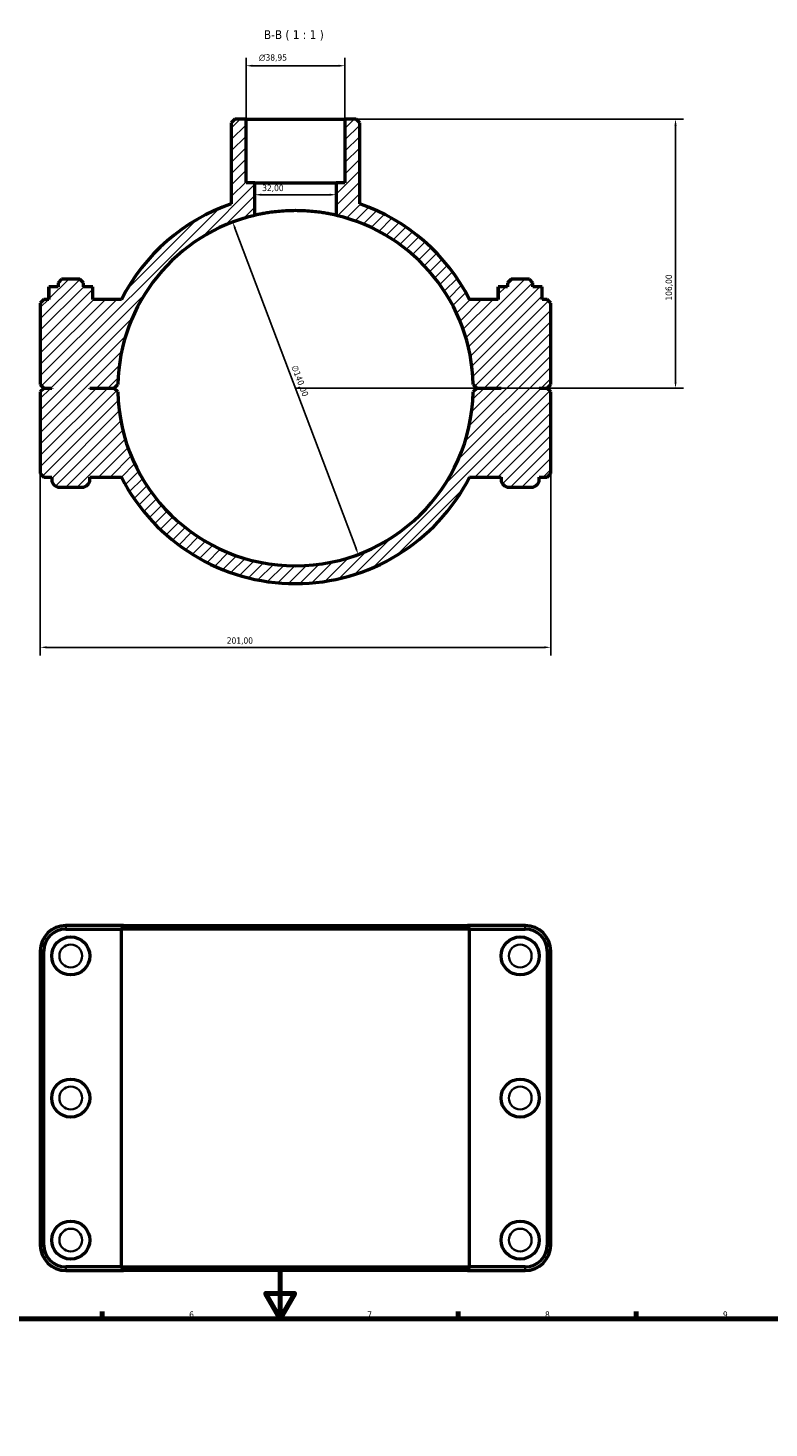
# Model space of a CAD drawing. Header units: millimetres. Extents: x 0 to 1130, y -35 to 1083.
# Tile 4 of 6: x 321 to 613, y 531 to 1083. Entities that reach past the tile are written whole.
import ezdxf

# ---------------------------------------------------------------- set-up
doc = ezdxf.new("R2010")
doc.units = ezdxf.units.MM
for name, color, linetype, lineweight in [('Border (ISO)', 7, 'Continuous', 70), ('Dimension (ISO)', 7, 'Continuous', 25), ('Hatch (ISO)', 7, 'Continuous', 18), ('Symbol (ISO)', 7, 'Continuous', 25), ('Visible (ISO)', 7, 'Continuous', 50), ('Visible Narrow (ISO)', 7, 'Continuous', 35)]:
    doc.layers.add(name, color=color, linetype=linetype, lineweight=lineweight)
doc.styles.add('Label Text (ISO)', font='tahoma.ttf')
doc.styles.add('Note Text (ISO)', font='tahoma.ttf')
doc.dimstyles.new('Default (ISO)', dxfattribs={"dimtxt": 2.5, "dimasz": 2.5, "dimexe": 3.175, "dimexo": 0, "dimgap": 0.762, "dimtad": 1, "dimrnd": 1e-08, "dimzin": 0, "dimtxsty": 'Note Text (ISO)', "dimcen": 0.09, "dimdle": 10, "dimclrd": 256, "dimclre": 256, "dimclrt": 232, "dimazin": 0, "dimtfac": 1.40208, "dimtmove": 0, "dimatfit": 3, "dimfxl": 1, "dimtolj": 1, "dimtzin": 0, "dimlwd": -1, "dimlwe": -1, "dimarcsym": 0})

# ---------------------------------------------------------------- blocks, each defined once
blk = doc.blocks.new('Borders Default Border')
at = {"layer": 'Border (ISO)'}
for p, q in [((350.42, 574), (350.42, 576.9)), ((490.58, 574), (490.58, 576.9)), ((560.67, 574), (560.67, 576.9))]:
    blk.add_line(p, q, dxfattribs=at)
at = {"layer": 'Border (ISO)', "flags": 128}
for points in [[(420.5, 594), (420.5, 574), (414.73, 584), (426.27, 584), (420.5, 574)], [(20, 20), (20, 574), (821, 574), (821, 20), (20, 20)]]:
    blk.add_lwpolyline(points, dxfattribs=at)
at = {"layer": 'Border (ISO)', "color": 232, "true_color": 0xca0064, "char_height": 2.5, "attachment_point": 7, "style": 'Note Text (ISO)'}
for s, insert in [('6', (384.66, 574.35)), ('7', (454.77, 574.4)), ('8', (524.81, 574.34)), ('9', (594.88, 574.35))]:
    blk.add_mtext(s, dxfattribs=dict(at, insert=insert))
blk = doc.blocks.new('*D11')
at = {"layer": 'Defpoints', "color": 0, "transparency": 16777216}
for p in [(401.81, 1006.27), (451.25, 875.3)]:
    blk.add_point(p, dxfattribs=at)
at = {"layer": 'Dimension (ISO)', "transparency": 16777216}
blk.add_line((450.37, 877.63), (402.69, 1003.94), dxfattribs=at)
blk.add_arc((426.53, 940.79), 70, 76.787, 113.2792, dxfattribs=at)
for points in [[(403.08, 1004.08), (402.3, 1003.79), (401.81, 1006.27)], [(450.76, 877.78), (449.98, 877.49), (451.25, 875.3)]]:
    blk.add_solid(points, dxfattribs=at)
at = {"layer": 'Dimension (ISO)', "color": 232, "true_color": 0xca0064, "transparency": 16777216, "insert": (427.23, 950.2), "char_height": 2.5, "attachment_point": 1, "rotation": 290.6804, "style": 'Note Text (ISO)'}
blk.add_mtext('\\A1;∅140,00', dxfattribs=at)
blk = doc.blocks.new('*D12')
at = {"layer": 'Defpoints', "color": 0, "transparency": 16777216}
for p in [(446.01, 1046.79), (426.53, 940.79), (576.2, 940.79)]:
    blk.add_point(p, dxfattribs=at)
at = {"layer": 'Dimension (ISO)', "transparency": 16777216}
for p, q in [((446.01, 1046.79), (579.38, 1046.79)), ((576.2, 1044.29), (576.2, 943.29)), ((426.53, 940.79), (579.38, 940.79))]:
    blk.add_line(p, q, dxfattribs=at)
for points in [[(575.78, 1044.29), (576.62, 1044.29), (576.2, 1046.79)], [(575.78, 943.29), (576.62, 943.29), (576.2, 940.79)]]:
    blk.add_solid(points, dxfattribs=at)
at = {"layer": 'Dimension (ISO)', "color": 232, "true_color": 0xca0064, "transparency": 16777216, "insert": (572.27, 975.33), "char_height": 2.5, "attachment_point": 1, "rotation": 90, "style": 'Note Text (ISO)'}
blk.add_mtext('\\A1;106,00', dxfattribs=at)
blk = doc.blocks.new('*D13')
at = {"layer": 'Defpoints', "color": 0, "transparency": 16777216}
for p in [(326.03, 907.19), (527.03, 907.19), (326.03, 838.65)]:
    blk.add_point(p, dxfattribs=at)
at = {"layer": 'Dimension (ISO)', "transparency": 16777216}
for p, q in [((326.03, 907.19), (326.03, 835.47)), ((527.03, 907.19), (527.03, 835.47)), ((524.53, 838.65), (328.53, 838.65))]:
    blk.add_line(p, q, dxfattribs=at)
for points in [[(328.53, 839.06), (328.53, 838.23), (326.03, 838.65)], [(524.53, 839.06), (524.53, 838.23), (527.03, 838.65)]]:
    blk.add_solid(points, dxfattribs=at)
at = {"layer": 'Dimension (ISO)', "color": 232, "true_color": 0xca0064, "transparency": 16777216, "insert": (399.48, 842.58), "char_height": 2.5, "attachment_point": 1, "style": 'Note Text (ISO)'}
blk.add_mtext('\\A1;201,00', dxfattribs=at)
blk = doc.blocks.new('*D14')
at = {"layer": 'Defpoints', "color": 0, "transparency": 16777216}
for p in [(410.53, 1017.06), (410.53, 1017.06), (442.53, 1017.06)]:
    blk.add_point(p, dxfattribs=at)
at = {"layer": 'Dimension (ISO)', "transparency": 16777216}
blk.add_line((440.03, 1017.06), (413.03, 1017.06), dxfattribs=at)
for points in [[(413.03, 1017.48), (413.03, 1016.65), (410.53, 1017.06)], [(440.03, 1017.48), (440.03, 1016.65), (442.53, 1017.06)]]:
    blk.add_solid(points, dxfattribs=at)
at = {"layer": 'Dimension (ISO)', "color": 232, "true_color": 0xca0064, "transparency": 16777216, "insert": (413.41, 1021), "char_height": 2.5, "attachment_point": 1, "style": 'Note Text (ISO)'}
blk.add_mtext('\\A1;32,00', dxfattribs=at)
blk = doc.blocks.new('*D15')
at = {"layer": 'Defpoints', "color": 0, "transparency": 16777216}
for p in [(407.06, 1067.91), (407.06, 1046.79), (446.01, 1046.79)]:
    blk.add_point(p, dxfattribs=at)
at = {"layer": 'Dimension (ISO)', "transparency": 16777216}
for p, q in [((407.06, 1046.79), (407.06, 1071.08)), ((446.01, 1046.79), (446.01, 1071.08)), ((443.51, 1067.91), (409.56, 1067.91))]:
    blk.add_line(p, q, dxfattribs=at)
for points in [[(409.56, 1068.32), (409.56, 1067.49), (407.06, 1067.91)], [(443.51, 1068.32), (443.51, 1067.49), (446.01, 1067.91)]]:
    blk.add_solid(points, dxfattribs=at)
at = {"layer": 'Dimension (ISO)', "color": 232, "true_color": 0xca0064, "transparency": 16777216, "insert": (412.14, 1072.43), "char_height": 2.5, "attachment_point": 1, "style": 'Note Text (ISO)'}
blk.add_mtext('\\A1;\\fAIGDT|b0|i0;\\H2.5000;\\ln\\fTahoma|b0|i0;\\H2.5000;38,95', dxfattribs=at)

msp = doc.modelspace()

# ---------------------------------------------------------------- hatches: boundary and pattern name
at = {"layer": 'Hatch (ISO)'}
h = msp.add_hatch(dxfattribs=at)
h.set_pattern_fill('ANSI31', color=256, scale=25.4, style=0)
h.set_pattern_definition([(45, (0, 0), (-2.245064, 2.245064), [])])
edge = h.paths.add_edge_path()
edge.add_line((402.612, 1046.785), (401.212, 1045.385))
edge.add_line((401.212, 1045.385), (401.212, 1013.503))
edge.add_ellipse((426.531, 940.785), major_axis=(-25.319, 72.718), ratio=1, start_angle=0, end_angle=43.76741)
edge.add_line((357.946, 975.785), (346.665, 975.785))
edge.add_line((346.665, 975.785), (346.665, 980.785))
edge.add_line((346.665, 980.785), (343.031, 980.785))
edge.add_line((343.031, 980.785), (343.031, 982.385))
edge.add_line((343.031, 982.385), (341.631, 983.785))
edge.add_line((341.631, 983.785), (334.431, 983.785))
edge.add_line((334.431, 983.785), (333.031, 982.385))
edge.add_line((333.031, 982.385), (333.031, 980.785))
edge.add_line((333.031, 980.785), (329.398, 980.785))
edge.add_line((329.398, 980.785), (329.398, 975.785))
edge.add_line((329.398, 975.785), (327.431, 975.785))
edge.add_line((327.431, 975.785), (326.031, 974.385))
edge.add_line((326.031, 974.385), (326.031, 942.235))
edge.add_line((326.031, 942.235), (327.431, 940.835))
edge.add_line((327.431, 940.835), (330.531, 940.835))
edge.add_line((330.531, 940.835), (330.531, 940.735))
edge.add_line((330.531, 940.735), (327.431, 940.735))
edge.add_line((327.431, 940.735), (326.031, 939.335))
edge.add_line((326.031, 939.335), (326.031, 907.185))
edge.add_line((326.031, 907.185), (327.431, 905.785))
edge.add_line((327.431, 905.785), (330.531, 905.785))
edge.add_line((330.531, 905.785), (330.531, 904.785))
edge.add_ellipse((333.531, 904.785), major_axis=(-3, 0), ratio=1, start_angle=0, end_angle=90)
edge.add_line((333.531, 901.785), (342.531, 901.785))
edge.add_ellipse((342.531, 904.785), major_axis=(0, -3), ratio=1, start_angle=0, end_angle=90)
edge.add_line((345.531, 904.785), (345.531, 905.785))
edge.add_line((345.531, 905.785), (357.946, 905.785))
edge.add_ellipse((426.531, 940.785), major_axis=(-68.586, -35), ratio=1, start_angle=0, end_angle=125.92862)
edge.add_line((495.117, 905.785), (507.531, 905.785))
edge.add_line((507.531, 905.785), (507.531, 904.785))
edge.add_ellipse((510.531, 904.785), major_axis=(-3, 0), ratio=1, start_angle=0, end_angle=90)
edge.add_line((510.531, 901.785), (519.531, 901.785))
edge.add_ellipse((519.531, 904.785), major_axis=(0, -3), ratio=1, start_angle=0, end_angle=90)
edge.add_line((522.531, 904.785), (522.531, 905.785))
edge.add_line((522.531, 905.785), (525.631, 905.785))
edge.add_line((525.631, 905.785), (527.031, 907.185))
edge.add_line((527.031, 907.185), (527.031, 939.335))
edge.add_line((527.031, 939.335), (525.631, 940.735))
edge.add_line((525.631, 940.735), (522.531, 940.735))
edge.add_line((522.531, 940.735), (522.531, 940.835))
edge.add_line((522.531, 940.835), (525.631, 940.835))
edge.add_line((525.631, 940.835), (527.031, 942.235))
edge.add_line((527.031, 942.235), (527.031, 974.385))
edge.add_line((527.031, 974.385), (525.631, 975.785))
edge.add_line((525.631, 975.785), (523.665, 975.785))
edge.add_line((523.665, 975.785), (523.665, 980.785))
edge.add_line((523.665, 980.785), (520.031, 980.785))
edge.add_line((520.031, 980.785), (520.031, 982.385))
edge.add_line((520.031, 982.385), (518.631, 983.785))
edge.add_line((518.631, 983.785), (511.431, 983.785))
edge.add_line((511.431, 983.785), (510.031, 982.385))
edge.add_line((510.031, 982.385), (510.031, 980.785))
edge.add_line((510.031, 980.785), (506.398, 980.785))
edge.add_line((506.398, 980.785), (506.398, 975.785))
edge.add_line((506.398, 975.785), (495.117, 975.785))
edge.add_ellipse((426.531, 940.785), major_axis=(68.586, 35), ratio=1, start_angle=0, end_angle=43.76741)
edge.add_line((451.85, 1013.503), (451.85, 1045.385))
edge.add_line((451.85, 1045.385), (450.45, 1046.785))
edge.add_line((450.45, 1046.785), (446.007, 1046.785))
edge.add_line((446.007, 1046.785), (446.007, 1021.785))
edge.add_line((446.007, 1021.785), (442.531, 1021.785))
edge.add_line((442.531, 1021.785), (442.531, 1008.932))
edge.add_ellipse((426.531, 940.785), major_axis=(16, 68.147), ratio=1, start_angle=284.39984, end_angle=360, ccw=False)
edge.add_line((496.516, 942.235), (497.931, 940.835))
edge.add_line((497.931, 940.835), (507.531, 940.835))
edge.add_line((507.531, 940.835), (507.531, 940.735))
edge.add_line((507.531, 940.735), (497.931, 940.735))
edge.add_line((497.931, 940.735), (496.516, 939.335))
edge.add_ellipse((426.531, 940.785), major_axis=(69.985, -1.45), ratio=1, start_angle=182.37372, end_angle=360, ccw=False)
edge.add_line((356.546, 939.335), (355.131, 940.735))
edge.add_line((355.131, 940.735), (345.531, 940.735))
edge.add_line((345.531, 940.735), (345.531, 940.835))
edge.add_line((345.531, 940.835), (355.131, 940.835))
edge.add_line((355.131, 940.835), (356.546, 942.235))
edge.add_ellipse((426.531, 940.785), major_axis=(-69.985, 1.45), ratio=1, start_angle=284.39984, end_angle=360, ccw=False)
edge.add_line((410.531, 1008.932), (410.531, 1021.785))
edge.add_line((410.531, 1021.785), (407.055, 1021.785))
edge.add_line((407.055, 1021.785), (407.055, 1046.785))
edge.add_line((407.055, 1046.785), (402.612, 1046.785))

# ---------------------------------------------------------------- linework, layer by layer
at = {"layer": 'Visible (ISO)'}
for p, q in [((402.612, 1046.785), (401.212, 1045.385)), ((401.212, 1045.385), (401.212, 1013.503)), ((407.055, 1046.785), (402.612, 1046.785)), ((407.055, 1021.785), (407.055, 1046.785)), ((407.055, 1046.785), (446.007, 1046.785)), ((450.45, 1046.785), (446.007, 1046.785)), ((446.007, 1046.785), (446.007, 1021.785)), ((451.85, 1045.385), (450.45, 1046.785)), ((451.85, 1013.503), (451.85, 1045.385)), ((410.531, 1021.785), (407.055, 1021.785)), ((410.531, 1008.932), (410.531, 1021.785)), ((410.531, 1021.785), (442.531, 1021.785)), ((446.007, 1021.785), (442.531, 1021.785)), ((442.531, 1021.785), (442.531, 1008.932)), ((334.431, 983.785), (333.031, 982.385)), ((333.031, 982.385), (333.031, 980.785)), ((341.631, 983.785), (334.431, 983.785)), ((343.031, 982.385), (341.631, 983.785)), ((343.031, 980.785), (343.031, 982.385)), ((511.431, 983.785), (510.031, 982.385)), ((510.031, 982.385), (510.031, 980.785)), ((518.631, 983.785), (511.431, 983.785)), ((520.031, 982.385), (518.631, 983.785)), ((520.031, 980.785), (520.031, 982.385)), ((329.371, 980.785), (329.398, 980.785)), ((329.371, 975.785), (329.371, 980.785)), ((333.031, 980.785), (329.398, 980.785)), ((329.398, 980.785), (329.398, 975.785)), ((346.665, 980.785), (343.031, 980.785)), ((346.665, 975.785), (346.665, 980.785)), ((346.665, 980.785), (346.691, 980.785)), ((346.691, 975.785), (346.691, 980.785)), ((506.398, 980.785), (506.371, 980.785)), ((506.371, 975.785), (506.371, 980.785)), ((510.031, 980.785), (506.398, 980.785)), ((506.398, 980.785), (506.398, 975.785)), ((523.665, 980.785), (520.031, 980.785)), ((523.665, 975.785), (523.665, 980.785)), ((523.691, 980.785), (523.665, 980.785)), ((523.691, 975.785), (523.691, 980.785)), ((327.431, 975.785), (326.031, 974.385)), ((326.031, 974.385), (326.031, 942.235)), ((329.398, 975.785), (327.431, 975.785)), ((357.946, 975.785), (346.665, 975.785)), ((506.398, 975.785), (495.117, 975.785)), ((525.631, 975.785), (523.665, 975.785)), ((527.031, 974.385), (525.631, 975.785)), ((527.031, 942.235), (527.031, 974.385)), ((326.031, 942.235), (327.431, 940.835)), ((327.431, 940.735), (326.031, 939.335)), ((326.031, 939.335), (326.031, 907.185)), ((327.431, 940.835), (330.531, 940.835)), ((330.531, 940.735), (327.431, 940.735)), ((330.531, 940.835), (330.531, 940.735)), ((345.531, 940.735), (345.531, 940.835)), ((345.531, 940.835), (355.131, 940.835)), ((355.131, 940.735), (345.531, 940.735)), ((355.131, 940.835), (356.546, 942.235)), ((356.546, 939.335), (355.131, 940.735)), ((496.516, 942.235), (497.931, 940.835)), ((497.931, 940.735), (496.516, 939.335)), ((497.931, 940.835), (507.531, 940.835)), ((507.531, 940.735), (497.931, 940.735)), ((507.531, 940.835), (507.531, 940.735)), ((522.531, 940.735), (522.531, 940.835)), ((522.531, 940.835), (525.631, 940.835)), ((525.631, 940.735), (522.531, 940.735)), ((525.631, 940.835), (527.031, 942.235)), ((527.031, 939.335), (525.631, 940.735)), ((527.031, 907.185), (527.031, 939.335)), ((326.031, 907.185), (327.431, 905.785)), ((327.431, 905.785), (330.531, 905.785)), ((330.531, 905.785), (330.531, 904.785)), ((345.531, 904.785), (345.531, 905.785)), ((345.531, 905.785), (357.946, 905.785)), ((495.117, 905.785), (507.531, 905.785)), ((507.531, 905.785), (507.531, 904.785)), ((522.531, 904.785), (522.531, 905.785)), ((522.531, 905.785), (525.631, 905.785)), ((525.631, 905.785), (527.031, 907.185)), ((333.531, 901.785), (342.531, 901.785)), ((510.531, 901.785), (519.531, 901.785)), ((358.808, 729.001), (336.081, 729.001)), ((358.808, 729.001), (494.254, 729.001)), ((516.981, 729.001), (494.254, 729.001)), ((336.081, 727.601), (357.946, 727.601)), ((495.117, 727.601), (357.946, 727.601)), ((357.946, 594.401), (357.946, 727.601)), ((495.117, 727.601), (516.981, 727.601)), ((495.117, 594.401), (495.117, 727.601)), ((326.031, 718.951), (326.031, 603.051)), ((327.431, 603.051), (327.431, 718.951)), ((525.631, 718.951), (525.631, 603.051)), ((527.031, 603.051), (527.031, 718.951)), ((357.946, 594.401), (336.081, 594.401)), ((336.081, 593.001), (358.808, 593.001)), ((357.946, 594.401), (495.117, 594.401)), ((494.254, 593.001), (358.808, 593.001)), ((494.254, 593.001), (516.981, 593.001)), ((516.981, 594.401), (495.117, 594.401))]:
    msp.add_line(p, q, dxfattribs=at)
for centre in [(338.031, 717.001), (515.031, 717.001), (338.031, 661.001), (515.031, 661.001), (338.031, 605.001), (515.031, 605.001)]:
    msp.add_circle(centre, 7.5, dxfattribs=at)
for centre, radius, start, end in [((426.531, 940.785), 77, 109.1969, 152.96431), ((426.531, 940.785), 77, 27.03569, 70.8031), ((426.531, 940.785), 70, 103.21298, 178.81314), ((426.531, 940.785), 70, 1.18686, 76.78702), ((426.531, 940.785), 70, 181.18686, 358.81314), ((426.531, 940.785), 77, 207.03569, 332.96431), ((333.531, 904.785), 3, 180, 270), ((342.531, 904.785), 3, 270, 0), ((510.531, 904.785), 3, 180, 270), ((519.531, 904.785), 3, 270, 0), ((336.081, 718.951), 10.05, 90, 180), ((516.981, 718.951), 10.05, 0, 90), ((336.081, 718.951), 8.65, 90, 180), ((516.981, 718.951), 8.65, 0, 90), ((336.081, 603.051), 10.05, 180, 270), ((336.081, 603.051), 8.65, 180, 270), ((516.981, 603.051), 10.05, 270, 0), ((516.981, 603.051), 8.65, 270, 0)]:
    msp.add_arc(centre, radius, start, end, dxfattribs=at)
msp.add_open_spline([(442.531, 1008.932), (442.531, 1008.932), (442.434, 1008.955), (442.028, 1009.049), (441.718, 1009.119), (440.9, 1009.296), (440.392, 1009.402), (439.218, 1009.628), (438.553, 1009.749), (437.137, 1009.981), (436.336, 1010.101), (434.593, 1010.325), (433.649, 1010.429), (431.679, 1010.603), (430.651, 1010.671), (428.581, 1010.763), (427.54, 1010.785), (425.523, 1010.785), (424.481, 1010.763), (422.412, 1010.671), (421.383, 1010.603), (419.413, 1010.429), (418.47, 1010.325), (416.726, 1010.101), (415.926, 1009.981), (414.509, 1009.749), (413.844, 1009.628), (412.67, 1009.402), (412.162, 1009.296), (411.344, 1009.119), (411.035, 1009.049), (410.628, 1008.955), (410.531, 1008.932), (410.531, 1008.932)], degree=3, knots=[0, 0, 0, 0, 0.3025183, 0.3025183, 0.6050366, 0.6050366, 0.9075549, 0.9075549, 1.2100732, 1.2100732, 1.5125623, 1.5125623, 1.8150513, 1.8150513, 2.1175403, 2.1175403, 2.4200294, 2.4200294, 2.7225184, 2.7225184, 3.0250075, 3.0250075, 3.3274965, 3.3274965, 3.6299855, 3.6299855, 3.9325038, 3.9325038, 4.2350221, 4.2350221, 4.5375404, 4.5375404, 4.8400587, 4.8400587, 4.8400587, 4.8400587], dxfattribs=at)
for points in [[(358.808, 729.001), (358.519, 728.535), (358.232, 728.068), (357.946, 727.601)], [(494.254, 729.001), (494.543, 728.535), (494.831, 728.068), (495.117, 727.601)], [(358.808, 593.001), (358.519, 593.467), (358.232, 593.934), (357.946, 594.401)], [(494.254, 593.001), (494.543, 593.467), (494.831, 593.934), (495.117, 594.401)]]:
    msp.add_open_spline(points, degree=3, dxfattribs=at)
at = {"layer": 'Visible Narrow (ISO)'}
for p, q in [((336.081, 727.671), (336.081, 728.931)), ((516.981, 727.671), (516.981, 728.931)), ((327.361, 718.951), (326.101, 718.951)), ((525.701, 718.951), (526.961, 718.951)), ((327.361, 603.051), (326.101, 603.051)), ((525.701, 603.051), (526.961, 603.051)), ((336.081, 594.331), (336.081, 593.071)), ((516.981, 594.331), (516.981, 593.071))]:
    msp.add_line(p, q, dxfattribs=at)
for centre in [(338.031, 717.001), (515.031, 717.001), (338.031, 661.001), (515.031, 661.001), (338.031, 605.001), (515.031, 605.001)]:
    msp.add_circle(centre, 4.5, dxfattribs=at)

# ---------------------------------------------------------------- block references
msp.add_blockref('Borders Default Border', (0, 0))

# ---------------------------------------------------------------- texts
at = {"layer": 'Symbol (ISO)', "insert": (414.092, 1077.785), "char_height": 3.5, "attachment_point": 7, "style": 'Label Text (ISO)'}
msp.add_mtext('B-B ( 1 : 1 )', dxfattribs=at)

# ---------------------------------------------------------------- dimensions: what is measured, and where the dimension line sits
at = {"layer": 'Dimension (ISO)'}
dim = msp.add_linear_dim(base=(407.055, 1067.907), p1=(446.007, 1046.785), p2=(407.055, 1046.785), angle=180, text='\\fAIGDT|b0|i0;\\H2.5000;\\ln\\fTahoma|b0|i0;\\H2.5000;<>', dimstyle='Default (ISO)', override={"dimdec": 2, "dimtp": 0, "dimtm": 0, "dimtdec": 2, "dimtofl": 0, "dimatfit": 1}, dxfattribs=at)
dim.commit()
dim.dimension.update_dxf_attribs({"geometry": '*D15', "text_midpoint": (417.679, 1067.907), "dimtype": 160})
for base, p1, p2, angle, override, picture, middle in [((576.202, 940.785), (446.007, 1046.785), (426.531, 940.785), 90, {"dimdec": 2, "dimtp": 0, "dimtm": 0, "dimtdec": 2, "dimtofl": 0, "dimatfit": 1}, '*D12', (576.202, 980.285)), ((410.531, 1017.063), (442.531, 1017.063), (410.531, 1017.063), 180, {"dimdec": 2, "dimse1": 1, "dimse2": 1, "dimtp": 0, "dimtm": 0, "dimtdec": 2, "dimtofl": 0, "dimatfit": 1}, '*D14', (417.531, 1017.063))]:
    dim = msp.add_linear_dim(base=base, p1=p1, p2=p2, angle=angle, dimstyle='Default (ISO)', override=override, dxfattribs=at)
    dim.commit()
    dim.dimension.update_dxf_attribs({"geometry": picture, "text_midpoint": middle, "dimtype": 160})
dim = msp.add_diameter_dim_2p(p1=(451.252, 875.296), p2=(401.81, 1006.275), dimstyle='Default (ISO)', override={"dimdec": 2, "dimlfac": 1, "dimtp": 0, "dimtm": 0, "dimtdec": 2, "dimatfit": 2}, dxfattribs=at)
dim.commit()
dim.dimension.update_dxf_attribs({"geometry": '*D11', "text_midpoint": (425.777, 942.782), "dimtype": 163})
dim = msp.add_linear_dim(base=(326.031, 838.645), p1=(527.031, 907.185), p2=(326.031, 907.185), dimstyle='Default (ISO)', override={"dimdec": 2, "dimtp": 0, "dimtm": 0, "dimtdec": 2, "dimtofl": 0, "dimatfit": 1}, dxfattribs=at)
dim.commit()
dim.dimension.update_dxf_attribs({"geometry": '*D13', "text_midpoint": (404.531, 838.645), "dimtype": 160})

doc.saveas('drawing.dxf')
